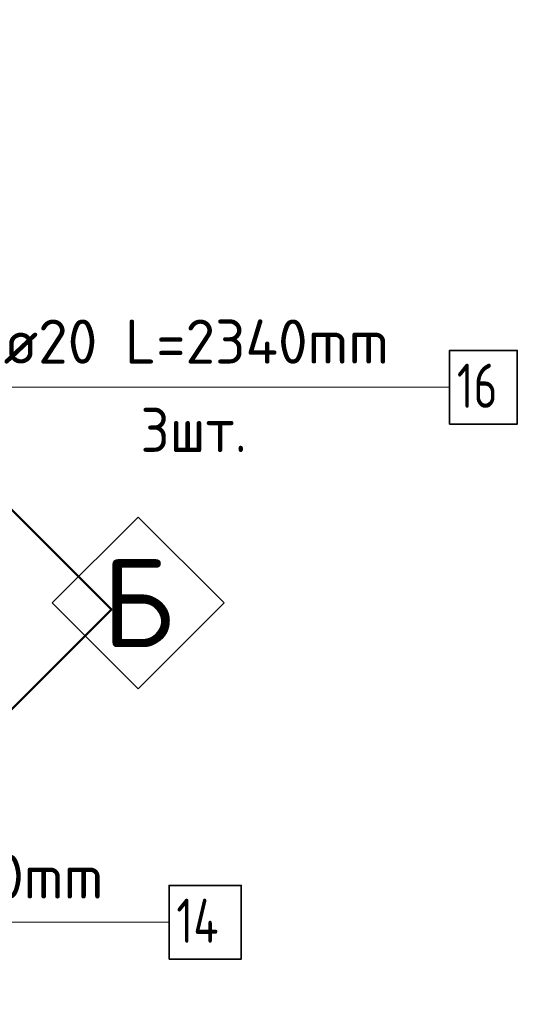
# Model space of a CAD drawing. Header units: millimetres. Extents: x -2995 to 47287, y -2809 to 58122.
# Tile 137 of 143: x 40024 to 40474, y 51600 to 52493. Entities that reach past the tile are written whole.
import ezdxf

# ---------------------------------------------------------------- set-up
doc = ezdxf.new("R2010")
doc.units = ezdxf.units.MM
doc.layers.add('Standard', color=7, linetype='Continuous', lineweight=25)
doc.layers.add('Арм.стержн. вертикальными 2', color=7, linetype='Continuous', lineweight=35, true_color=0x006e00)
doc.styles.add('ISOCPEUR', font='ISOCPEUR')

# ---------------------------------------------------------------- blocks, each defined once
blk = doc.blocks.new('СЛОЖНЫЙ_ОБЪЕКТ_6')
at = {"layer": 'Standard', "color": 7, "linetype": 'Continuous', "lineweight": 13, "transparency": 33554687}
blk.add_lwpolyline([(40130.9, 52041.89), (40208.68, 51964.11), (40130.9, 51886.33), (40053.12, 51964.11), (40130.9, 52041.89)], close=True, dxfattribs=at)
at = {"layer": 'Standard', "color": 7, "linetype": 'Continuous', "lineweight": 13, "transparency": 33554687, "insert": (40130.9, 51964.11), "char_height": 80, "width": 96, "attachment_point": 5, "style": 'ISOCPEUR'}
blk.add_mtext('\\A1;{\\fISOCPEUR|i0|b0;\\H80.000000;\\W1.000000;\\C7;Б}\\P', dxfattribs=at)

msp = doc.modelspace()

# ---------------------------------------------------------------- linework, layer by layer
at = {"layer": 'Standard', "color": 7, "linetype": 'Continuous', "lineweight": 50, "transparency": 33554687}
msp.add_lwpolyline([(38173.82, 51958.34), (39140.24, 50991.92), (40106.66, 51958.34), (39140.24, 52924.76), (38173.82, 51958.34)], dxfattribs=at)
at = {"layer": 'Арм.стержн. вертикальными 2', "color": 7, "linetype": 'Continuous', "lineweight": 13, "transparency": 33554687}
for p, q in [((39988.97, 52159.58), (40412.97, 52159.58)), ((39742.93, 51674.86), (40158.93, 51674.86))]:
    msp.add_line(p, q, dxfattribs=at)
at = {"layer": 'Арм.стержн. вертикальными 2', "color": 7, "linetype": 'Continuous', "lineweight": 35, "transparency": 33554687}
for points in [[(40412.97, 52126.24), (40474.31, 52126.24), (40474.31, 52192.91), (40412.97, 52192.91), (40412.97, 52126.24)], [(40158.93, 51641.53), (40224.27, 51641.53), (40224.27, 51708.2), (40158.93, 51708.2), (40158.93, 51641.53)]]:
    msp.add_lwpolyline(points, dxfattribs=at)

# ---------------------------------------------------------------- block references
at = {"layer": 'Standard', "color": 7, "linetype": 'Continuous', "lineweight": 13, "transparency": 33554687}
msp.add_blockref('СЛОЖНЫЙ_ОБЪЕКТ_6', (0, 0), dxfattribs=at)

# ---------------------------------------------------------------- texts
at = {"layer": 'Арм.стержн. вертикальными 2', "color": 7, "linetype": 'Continuous', "lineweight": 25, "transparency": 33554687, "char_height": 40, "attachment_point": 7, "style": 'ISOCPEUR'}
for s, insert, width in [('\\W0.98;ø20 L=2340mm ', (40008.97, 52180.91), 403.4046), ('\\W0.75;16', (40419.64, 52140.91), 62.9708), ('\\W0.94;3шт. ', (40132.97, 52100.91), 154.8381), ('\\W0.96;ø16 L=2340mm ', (39762.93, 51696.2), 395.0198), ('\\W0.76;14', (40165.6, 51656.2), 67.2749)]:
    msp.add_mtext(s, dxfattribs=dict(at, insert=insert, width=width))

doc.saveas('drawing.dxf')
